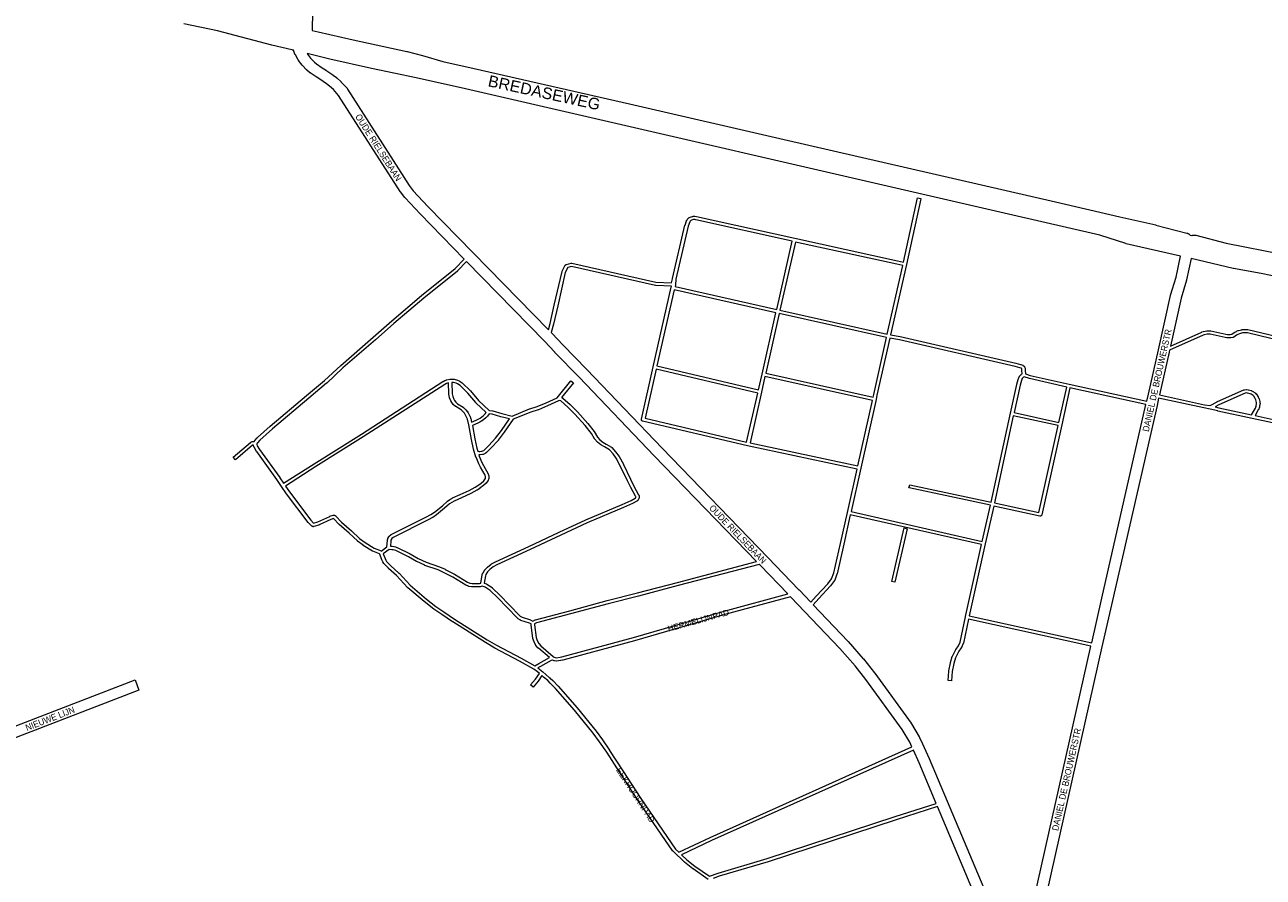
# Model space of a CAD drawing. Header units: metres. Extents: x 123819 to 142731, y 393440 to 405763.
# Tile 6 of 256: x 127330 to 128807, y 396409 to 397426. Entities that reach past the tile are written whole.
import ezdxf
from ezdxf.enums import TextEntityAlignment as Align

# ---------------------------------------------------------------- set-up
doc = ezdxf.new("R2010")
doc.units = ezdxf.units.M
doc.header["$MEASUREMENT"] = 0
for name, color, linetype, lineweight in [('gs-anno-wegen algemeen tekst', 7, 'Continuous', 0), ('gs-knt-aanvullende hoofdweg', 7, 'Continuous', 0), ('gs-knt-hoofdweg', 7, 'Continuous', 0), ('gs-knt-paden', 7, 'Continuous', 0), ('gs-knt-wegen algemeen', 7, 'Continuous', 0)]:
    doc.layers.add(name, color=color, linetype=linetype, lineweight=lineweight)
doc.styles.add('1.25mm', font='arial.ttf', dxfattribs={"height": 0.002})
doc.styles.add('Style-Arial', font='arial.ttf')

msp = doc.modelspace()

# ---------------------------------------------------------------- linework, layer by layer
at = {"layer": 'gs-knt-aanvullende hoofdweg', "color": 7, "linetype": 'Continuous', "flags": 128}
msp.add_lwpolyline([(127673.7, 397446.4), (127673, 397424.7), (127673, 397424.6), (127673, 397423.4), (127672.9, 397419.1)], dxfattribs=at)
at = {"layer": 'gs-knt-hoofdweg', "color": 7, "linetype": 'Continuous', "flags": 128}
for points in [[(127650.8, 397395.5), (127650.7, 397395.5), (127650.3, 397395.5), (127649.9, 397395.5), (127649.6, 397395.6), (127649.2, 397395.7), (127648.8, 397395.7), (127625, 397401.5), (127624.9, 397401.6), (127560, 397418.6), (127520.1, 397426.8)], [(127672.9, 397419.1), (127680.2, 397417.4), (127721.8, 397407.8), (127785.8, 397394), (127786.2, 397393.9), (127804.4, 397389.2), (127804.6, 397389.1), (127828.8, 397382.1), (127866, 397373.8), (127866.1, 397373.8), (128051.1, 397331.5), (128051.2, 397331.5), (128235.5, 397289), (128559.2, 397214.6), (128559.2, 397214.6), (128636, 397196.6), (128678.6, 397187), (128678.8, 397186.9), (128715.6, 397177.4), (128716, 397177.3), (128716.3, 397177.2), (128716.7, 397177.1), (128717, 397176.9), (128717.3, 397176.8), (128717.7, 397176.6), (128718, 397176.4), (128718.3, 397176.2), (128718.6, 397175.9), (128718.9, 397175.7), (128719.2, 397175.4), (128719.4, 397175.2), (128719.7, 397174.9), (128721.5, 397174.4), (128721.8, 397174.5), (128722.2, 397174.6), (128722.6, 397174.7), (128722.9, 397174.8), (128723.3, 397174.9), (128723.7, 397174.9), (128724.1, 397174.9), (128724.4, 397174.9), (128724.8, 397174.9), (128725.2, 397174.9), (128725.6, 397174.8), (128725.9, 397174.8), (128726.3, 397174.7), (128762.5, 397165.3), (128831.2, 397151.7)], [(128708.2, 397149.9), (128643.5, 397164.6), (128643.2, 397164.7), (128642.9, 397164.8), (128611.8, 397174.7), (128503, 397199.7), (128503, 397199.7), (127855.7, 397349.3), (127797, 397362.6), (127743.8, 397373.8), (127743.8, 397373.8), (127693.9, 397384.8), (127693.8, 397384.8), (127667.1, 397391.3)], [(129240.7, 397034.5), (129206.7, 397041.2), (129206.6, 397041.2), (129175.6, 397047.7), (129100.1, 397062.5), (129099.9, 397062.6), (128862.1, 397117.2), (128804.5, 397129), (128771.5, 397135.1), (128771.1, 397135.2), (128720.9, 397147)]]:
    msp.add_lwpolyline(points, dxfattribs=at)
at = {"layer": 'gs-knt-paden', "color": 7, "linetype": 'Continuous', "flags": 128}
for points in [[(127954.7, 397062.1), (127956.7, 397069.6), (127961.6, 397091.5), (127961.6, 397091.5), (127970.9, 397131.7), (127970.9, 397131.7), (127970.9, 397131.8), (127971, 397131.9), (127971, 397132), (127971, 397132.1), (127971.1, 397132.1), (127974.7, 397139), (127974.7, 397139), (127974.8, 397139.1), (127974.8, 397139.2), (127974.9, 397139.3), (127975, 397139.3), (127975, 397139.4), (127975.1, 397139.5), (127975.2, 397139.5), (127975.2, 397139.6), (127975.3, 397139.7), (127975.4, 397139.7), (127975.5, 397139.8), (127975.6, 397139.8), (127975.6, 397139.8), (127975.7, 397139.9), (127975.8, 397139.9), (127975.9, 397139.9), (127976, 397140), (127981.5, 397141.3), (127981.6, 397141.3), (127981.6, 397141.3), (127981.7, 397141.3), (127981.8, 397141.3), (127981.9, 397141.3), (127982, 397141.3), (127982.1, 397141.3), (127982.2, 397141.3), (127982.3, 397141.3), (127982.4, 397141.3), (128082.8, 397118.8), (128101.3, 397118.1), (128102.5, 397122.8), (128102.5, 397122.9), (128102.5, 397122.9), (128102.5, 397123), (128102.5, 397123.1), (128102.5, 397123.2), (128117.4, 397186.6), (128117.4, 397186.6), (128117.5, 397186.7), (128119.2, 397192.1), (128119.3, 397192.2), (128119.3, 397192.3), (128119.3, 397192.4), (128119.4, 397192.4), (128119.4, 397192.5), (128120, 397193.5), (128120, 397193.6), (128120.1, 397193.7), (128120.1, 397193.7), (128120.2, 397193.8), (128121.1, 397194.8), (128121.1, 397194.9), (128121.2, 397195), (128121.2, 397195), (128121.3, 397195.1), (128121.4, 397195.1), (128121.5, 397195.2), (128121.5, 397195.2), (128122.2, 397195.7), (128122.3, 397195.7), (128122.4, 397195.8), (128122.5, 397195.8), (128123.6, 397196.3), (128123.7, 397196.4), (128124.9, 397196.8), (128125, 397196.9), (128125, 397196.9), (128125.1, 397196.9), (128126.8, 397197.3), (128126.9, 397197.4), (128127, 397197.4), (128127.1, 397197.4), (128127.2, 397197.4), (128127.2, 397197.4), (128129.1, 397197.5), (128129.2, 397197.5), (128129.2, 397197.5), (128129.3, 397197.5), (128131, 397197.3), (128131, 397197.3), (128131.1, 397197.3), (128131.2, 397197.3), (128131.3, 397197.3), (128248.2, 397171.1), (128248.2, 397171.1), (128370.9, 397144.1), (128377.8, 397142.5), (128394.7, 397219.2, -0.350164), (128394.7, 397219.2), (128398.6, 397218.4), (128398.6, 397218.4, -0.371013), (128398.7, 397218.4), (128398.7, 397218.3)], [(127603.1, 396924.5), (127601.9, 396924.6), (127601.9, 396924.6), (127601.6, 396924.5), (127581.4, 396907.1, -0.385119), (127581.4, 396907.1), (127578.8, 396910.1, -0.376999), (127578.8, 396910.2), (127599.2, 396927.7), (127599.2, 396927.8), (127599.3, 396927.8), (127599.4, 396927.9), (127599.5, 396927.9), (127599.5, 396928), (127599.6, 396928), (127600.6, 396928.5), (127600.7, 396928.5), (127600.8, 396928.5), (127600.9, 396928.6), (127601, 396928.6), (127601.1, 396928.6), (127601.2, 396928.6), (127601.3, 396928.6), (127601.4, 396928.6), (127601.5, 396928.7), (127602.1, 396928.7), (127602.2, 396928.6), (127603.8, 396928.7), (127604.3, 396929.6), (127604.4, 396929.7), (127604.4, 396929.8), (127604.5, 396929.8), (127604.5, 396929.9), (127604.6, 396930), (127607.5, 396933.2), (127607.5, 396933.3), (127607.6, 396933.3), (127607.6, 396933.4), (127622.8, 396946.9), (127622.9, 396947), (127666.3, 396983.5), (127687.5, 397001.5), (127706.9, 397019.6), (127707, 397019.6), (127745.7, 397053.2), (127767.7, 397072.5), (127767.7, 397072.5), (127803.3, 397102.9), (127803.3, 397102.9), (127843.5, 397135.1), (127854.2, 397146.1)], [(128346.3, 396984.2), (128345.2, 396978.8), (128326.9, 396896.9), (128315.4, 396845.3), (128471.7, 396809.7), (128481.5, 396852.7), (128384.5, 396873.4, -0.369724), (128384.4, 396873.4), (128385.3, 396877.3, -0.385265), (128385.3, 396877.3), (128482.4, 396856.6), (128505.3, 396962.4), (128505.3, 396962.4), (128512.9, 396996.9), (128512.9, 396997), (128513, 396997.1), (128514.7, 397002.7), (128514.7, 397002.8), (128514.7, 397002.9), (128515.9, 397006), (128516, 397006.1), (128516, 397006.1), (128516.1, 397006.2), (128516.1, 397006.3), (128516.2, 397006.4), (128516.2, 397006.5), (128516.3, 397006.5), (128516.3, 397006.6), (128518.2, 397008.5), (128518.2, 397008.6), (128518.3, 397008.7), (128518.4, 397008.7), (128518.4, 397008.8), (128518.5, 397008.8), (128518.6, 397008.9), (128518.7, 397008.9), (128518.7, 397009), (128519.4, 397009.3), (128519, 397013.4), (128519, 397013.5), (128519, 397013.6), (128519, 397015.3), (128518.8, 397015.8), (128518.3, 397016.1), (128516.4, 397016.8), (128510.9, 397018.3), (128373.1, 397050), (128361.5, 397052.1), (128346.3, 396984.2), (128346.3, 396984.2), (128346.3, 396984.2)], [(127848.2, 397001), (127851.6, 396998.8), (127851.6, 396998.8), (127851.7, 396998.7), (127851.8, 396998.7), (127851.8, 396998.6), (127851.9, 396998.6), (127861.5, 396989.2), (127861.5, 396989.1), (127861.6, 396989.1), (127871.1, 396977.8), (127884.1, 396965.6), (127887.9, 396965.4), (127887.9, 396965.4), (127888, 396965.3), (127888.1, 396965.3), (127888.2, 396965.3), (127888.3, 396965.3), (127899, 396962.2), (127911.2, 396959), (127932.2, 396967.6), (127932.3, 396967.6), (127932.4, 396967.6), (127941.1, 396970.5), (127951.9, 396974.9), (127964.8, 396980.9), (127981.2, 397001.3, -0.346248), (127981.2, 397001.3), (127984.3, 396998.8, -0.358257), (127984.3, 396998.7), (127970.2, 396981.3), (127971.1, 396981), (127971.2, 396980.9), (127971.3, 396980.9), (127971.3, 396980.8), (127971.4, 396980.8), (127971.5, 396980.7), (127971.6, 396980.7), (127971.6, 396980.6), (127971.7, 396980.6), (127980.3, 396972.9), (127980.4, 396972.8), (127989, 396964.4), (127989.1, 396964.3), (127989.1, 396964.3), (128001.5, 396950.4), (128001.5, 396950.4), (128001.6, 396950.3), (128009, 396940.9), (128009.1, 396940.9), (128009.1, 396940.8), (128009.2, 396940.7), (128013.1, 396934.1), (128015.9, 396930.9), (128019.3, 396928.2), (128023.6, 396925.7), (128023.6, 396925.7), (128029.6, 396922), (128029.7, 396922), (128029.7, 396921.9), (128029.8, 396921.9), (128029.9, 396921.8), (128029.9, 396921.7), (128030, 396921.7), (128034.6, 396916.6), (128034.7, 396916.5), (128034.7, 396916.5), (128038.8, 396911.1), (128038.8, 396911), (128038.9, 396911), (128038.9, 396910.9), (128038.9, 396910.8), (128043.9, 396901.6), (128043.9, 396901.6), (128044, 396901.5), (128052.4, 396883.8), (128056.5, 396875.7), (128062.1, 396865.3), (128062.2, 396865.2), (128062.2, 396865.1), (128062.3, 396865.1), (128062.3, 396865), (128062.6, 396864.1), (128062.6, 396864), (128062.6, 396863.9), (128062.6, 396863.8), (128062.7, 396863.7), (128062.7, 396863.7), (128062.7, 396863.6), (128062.7, 396863.5), (128062.6, 396861.7), (128062.6, 396861.6), (128062.6, 396861.5), (128062.6, 396861.4), (128062.6, 396861.3), (128062.6, 396861.2), (128062.6, 396861.1), (128062.5, 396861.1), (128062.5, 396861), (128062.5, 396860.9), (128062.4, 396860.8), (128061.7, 396859.2), (128061.6, 396859.1), (128061.6, 396859), (128061.5, 396859), (128061.5, 396858.9), (128061.4, 396858.8), (128061.3, 396858.7), (128061.3, 396858.7), (128060.6, 396858), (128060.6, 396858), (128060.5, 396857.9), (128060.4, 396857.9), (128060.4, 396857.8), (128060.3, 396857.8), (128060.2, 396857.7), (128060.1, 396857.7), (128054.9, 396854.9), (128054.8, 396854.9), (128054.8, 396854.9), (128044.1, 396850.1), (128044.1, 396850.1), (128000.8, 396831.8), (127969.2, 396817.2), (127933, 396800), (127933, 396800), (127893.1, 396781.8), (127888.8, 396779.4), (127884.7, 396776.1), (127882.1, 396773.3), (127880.1, 396770.2), (127879.4, 396768.7), (127877.9, 396759.8), (127880.6, 396758.9), (127880.7, 396758.9), (127880.8, 396758.8), (127880.9, 396758.8), (127881, 396758.8), (127881.1, 396758.7), (127881.1, 396758.7), (127887.4, 396754.6), (127887.5, 396754.5), (127887.6, 396754.5), (127887.6, 396754.4), (127887.7, 396754.3), (127897.1, 396745.3), (127897.1, 396745.3), (127907.7, 396734.2), (127921, 396720.6), (127923.1, 396719.3), (127933.3, 396716), (127933.4, 396716), (127933.5, 396715.9), (127933.6, 396715.9), (127936, 396714.7), (127938.7, 396716.1), (127938.8, 396716.2), (127938.9, 396716.2), (127939, 396716.3), (127939.1, 396716.3), (127939.2, 396716.3), (127980, 396727), (128024.7, 396739.2), (128024.7, 396739.2), (128060.9, 396748.4), (128108.3, 396760.7), (128202.8, 396785.6)], [(128797.1, 396986.7), (128797.2, 396986.6), (128797.3, 396986.6), (128797.4, 396986.5), (128798.5, 396985.4), (128798.6, 396985.3), (128798.6, 396985.2), (128798.7, 396985.1), (128798.7, 396985.1), (128800.8, 396982.1), (128800.8, 396982), (128800.8, 396982), (128800.9, 396981.9), (128800.9, 396981.8), (128801.7, 396980.2), (128801.7, 396980.1), (128801.8, 396980), (128801.8, 396979.9), (128801.8, 396979.8), (128802.8, 396976.3), (128802.8, 396976.2), (128802.9, 396976.1), (128802.9, 396976), (128802.9, 396975.9), (128802.9, 396975.8), (128803, 396973.9), (128803, 396973.8), (128803, 396973.8), (128803, 396973.7), (128802.9, 396973.6), (128802.4, 396970.3), (128802.4, 396970.2), (128802.4, 396970.1), (128802.4, 396970), (128802.4, 396969.9), (128802.3, 396969.8), (128801.1, 396966.7), (128801, 396966.6), (128801, 396966.6), (128800.9, 396966.5), (128797, 396959.7), (128818.7, 396955.1, -0.369674)], [(128601.4, 396684.8), (128455.4, 396717.1), (128449.3, 396688.4), (128449.2, 396688.3), (128449.2, 396688.2), (128449.2, 396688.1), (128449.1, 396688), (128447.1, 396683.2), (128447.1, 396683.1), (128447, 396683), (128447, 396683), (128446.9, 396682.9), (128446.9, 396682.8), (128446.8, 396682.7), (128443.7, 396678.8), (128439.9, 396671), (128437.8, 396664.1), (128435.8, 396654.6), (128435.2, 396643.5, -0.355336), (128435.2, 396643.5), (128431.2, 396643.7, -0.355339), (128431.2, 396643.7), (128431.8, 396655), (128431.8, 396655), (128431.8, 396655.1), (128431.8, 396655.2), (128431.8, 396655.3), (128433.9, 396665), (128433.9, 396665.1), (128433.9, 396665.2), (128436.1, 396672.4), (128436.1, 396672.4), (128436.2, 396672.5), (128436.2, 396672.6), (128436.2, 396672.7), (128440.2, 396680.8), (128440.3, 396680.9), (128440.3, 396681), (128440.4, 396681), (128440.4, 396681.1), (128440.5, 396681.2), (128443.5, 396685), (128445.4, 396689.4), (128451.9, 396719.9), (128451.9, 396720), (128470.8, 396805.8), (128314.5, 396841.4), (128306.7, 396806.2), (128306.7, 396806.2), (128298.7, 396771), (128298.7, 396770.9), (128298.6, 396770.8), (128298.6, 396770.7), (128295.9, 396763.4), (128295.8, 396763.3), (128295.8, 396763.2), (128295.8, 396763.1), (128295.7, 396763.1), (128295.7, 396763), (128295.6, 396762.9), (128295.6, 396762.9), (128290.8, 396756.6), (128290.8, 396756.6), (128290.8, 396756.5), (128290.7, 396756.5), (128276.8, 396741.7), (128270.3, 396734.1)], [(128367.7, 396761), (128367.7, 396761), (128363.8, 396761.9, -0.368823), (128363.8, 396761.9), (128378.5, 396825.7, -0.384953), (128378.5, 396825.7), (128382.4, 396824.8), (128382.4, 396824.8, -0.399923), (128382.4, 396824.8), (128382.4, 396824.8), (128367.7, 396761), (128367.7, 396761)], [(127936.5, 396636, -0.276738), (127936.5, 396636), (127933.4, 396638.6, -0.371026), (127933.4, 396638.6), (127939.2, 396645.3), (127943.8, 396652.3)]]:
    msp.add_lwpolyline(points, format="xyb", dxfattribs=at)
for points in [[(128398.7, 397218.3), (128381.3, 397139.7), (128381.3, 397139.7), (128381.3, 397139.7), (128362.4, 397056.1), (128373.9, 397053.9), (128374, 397053.9), (128511.8, 397022.2), (128511.9, 397022.2), (128517.5, 397020.7), (128517.6, 397020.7), (128517.6, 397020.6), (128520, 397019.8), (128520, 397019.8), (128520.1, 397019.8), (128520.2, 397019.7), (128520.3, 397019.7), (128520.4, 397019.6), (128520.4, 397019.6), (128520.5, 397019.5), (128521.6, 397018.7), (128521.7, 397018.6), (128521.8, 397018.6), (128521.8, 397018.5), (128521.9, 397018.4), (128522, 397018.4), (128522, 397018.3), (128522.1, 397018.2), (128522.1, 397018.1), (128522.2, 397018), (128522.2, 397018), (128522.3, 397017.9), (128522.9, 397016.4), (128522.9, 397016.4), (128522.9, 397016.3), (128522.9, 397016.2), (128523, 397016.1), (128523, 397016), (128523, 397015.9), (128523, 397015.8), (128523, 397015.8), (128523, 397015.7), (128523, 397013.6), (128523.4, 397009.6), (128529.1, 397007.7), (128575.4, 396997.2), (128667.9, 396976.7)], [(128105.5, 397113.7), (128226.7, 397086.3), (128245.3, 397167.6), (128130.5, 397193.3), (128129.1, 397193.4), (128127.6, 397193.4), (128126.2, 397193), (128125.2, 397192.6), (128124.2, 397192.2), (128123.9, 397192), (128123.4, 397191.4), (128123, 397190.7), (128121.3, 397185.6), (128106.5, 397122.4), (128106, 397115.8), (128105.5, 397113.7)], [(128370, 397140.1), (128249.2, 397166.7), (128230.6, 397085.4), (128358.4, 397056.9), (128377, 397138.6), (128370.1, 397140.1), (128370, 397140.1), (128370, 397140.1)], [(127857, 397143.3), (127846.3, 397132.3), (127846.2, 397132.2), (127846.2, 397132.1), (127846.1, 397132.1), (127805.9, 397099.8), (127770.3, 397069.5), (127748.3, 397050.2), (127748.3, 397050.2), (127709.6, 397016.6), (127690.2, 396998.5), (127690.1, 396998.5), (127668.9, 396980.4), (127668.9, 396980.4), (127625.5, 396943.9), (127610.4, 396930.4), (127610.4, 396930.4), (127610.4, 396930.4)], [(128267.5, 396737.1), (128273.8, 396744.4), (128273.9, 396744.4), (128287.7, 396759.1), (128292.2, 396765.1), (128294.8, 396772), (128302.8, 396807.1), (128311.1, 396844.2), (128322.6, 396895.8), (128192, 396923.7), (128192, 396923.7), (128192, 396923.7), (128066.9, 396953.1), (128066.8, 396953.1), (128066.7, 396953.2), (128066.6, 396953.2), (128066.5, 396953.2), (128066.5, 396953.3), (128066.4, 396953.3), (128066.3, 396953.4), (128066.2, 396953.4), (128066.1, 396953.5), (128066, 396953.6), (128066, 396953.6), (128065.9, 396953.7), (128065.8, 396953.8), (128065.8, 396953.8), (128065.7, 396953.9), (128065.7, 396954), (128065.6, 396954.1), (128065.6, 396954.2), (128065.5, 396954.3), (128065.5, 396954.4), (128065.5, 396954.5), (128065.4, 396954.5), (128065.4, 396954.6), (128065.4, 396954.7), (128065.4, 396954.8), (128065.4, 396954.9), (128065.4, 396955), (128065.4, 396955.1), (128065.4, 396955.2), (128065.4, 396955.3), (128065.4, 396955.4), (128065.4, 396955.5), (128079.6, 397018), (128101.1, 397112.7), (128101.5, 397114), (128082.5, 397114.8), (128082.4, 397114.8), (128082.3, 397114.8), (128082.2, 397114.8), (128082.1, 397114.9), (127981.9, 397137.3), (127977.8, 397136.3), (127974.7, 397130.5), (127965.6, 397090.6), (127960.6, 397068.7), (127960.6, 397068.7), (127958, 397058.8)], [(128084, 397019), (128205, 396990.4), (128209.3, 397009), (128225.8, 397082.4), (128104.6, 397109.8), (128084, 397019)], [(128357.6, 397052.9), (128229.7, 397081.5), (128213.6, 397010.1), (128341.7, 396981.7), (128342.4, 396985), (128342.4, 396985), (128357.6, 397052.9)], [(128696.1, 397042.6), (128733.5, 397059.3), (128733.6, 397059.3), (128733.7, 397059.3), (128733.7, 397059.4), (128735.1, 397059.8), (128735.2, 397059.8), (128735.3, 397059.9), (128735.4, 397059.9), (128739.4, 397060.6), (128739.5, 397060.6), (128739.6, 397060.6), (128739.6, 397060.7), (128741.7, 397060.7), (128741.7, 397060.7), (128741.8, 397060.7), (128741.9, 397060.7), (128743.9, 397060.6), (128744, 397060.6), (128744.1, 397060.6), (128744.2, 397060.6), (128762.2, 397056.8), (128764, 397056.5), (128765.7, 397056.4), (128767.4, 397056.4), (128769.5, 397056.8), (128770.8, 397057.8), (128770.9, 397057.9), (128771, 397057.9), (128772.8, 397059.1), (128772.8, 397059.1), (128772.9, 397059.2), (128774.8, 397060.1), (128774.9, 397060.2), (128775, 397060.2), (128777, 397061), (128777, 397061.1), (128777.1, 397061.1), (128777.2, 397061.1), (128781.3, 397062.1), (128781.4, 397062.2), (128781.5, 397062.2), (128781.6, 397062.2), (128783.7, 397062.4), (128783.8, 397062.4), (128783.9, 397062.4), (128784, 397062.4), (128788.3, 397062.2), (128788.4, 397062.2), (128788.5, 397062.2), (128788.6, 397062.2), (128788.6, 397062.2), (128788.6, 397062.2), (128788.6, 397062.2)], [(128788.6, 397062.2), (128830.1, 397052.4)], [(128829, 397048.5), (128787.9, 397058.2), (128784, 397058.4), (128782.2, 397058.2), (128778.3, 397057.2), (128776.6, 397056.5), (128774.9, 397055.6), (128773.2, 397054.6), (128771.6, 397053.3), (128771.5, 397053.3), (128771.5, 397053.2), (128771.4, 397053.2), (128771.3, 397053.1), (128771.2, 397053.1), (128771.1, 397053), (128771.1, 397053), (128771, 397053), (128770.9, 397053), (128770.8, 397052.9), (128770.7, 397052.9), (128768, 397052.5), (128767.9, 397052.4), (128767.8, 397052.4), (128767.7, 397052.4), (128765.8, 397052.4), (128765.7, 397052.4), (128765.6, 397052.4), (128765.6, 397052.4), (128763.7, 397052.5), (128763.6, 397052.5), (128763.5, 397052.5), (128763.4, 397052.5), (128761.5, 397052.8), (128761.5, 397052.8), (128743.5, 397056.6), (128741.7, 397056.7), (128739.9, 397056.6), (128736.2, 397056), (128735.1, 397055.6), (128695, 397037.8)], [(127638.7, 396879), (127675.1, 396902.3), (127675.1, 396902.3), (127731.6, 396937.7), (127828.8, 397000.3), (127828.9, 397000.3), (127828.9, 397000.4), (127831.1, 397001.5), (127831.2, 397001.6), (127831.2, 397001.6), (127831.3, 397001.7), (127833, 397002.3), (127833.1, 397002.4), (127833.2, 397002.4), (127833.3, 397002.4), (127833.3, 397002.4), (127833.3, 397002.4), (127833.3, 397002.4), (127836.9, 397003.2), (127837, 397003.2), (127837, 397003.2), (127837.1, 397003.2), (127837.1, 397003.2), (127837.2, 397003.2), (127837.2, 397003.2), (127837.2, 397003.2), (127837.3, 397003.2), (127837.3, 397003.2), (127840, 397003.3), (127840.1, 397003.3), (127840.2, 397003.3), (127840.3, 397003.3), (127842.1, 397003.1), (127842.2, 397003.1), (127842.3, 397003.1), (127842.4, 397003), (127842.4, 397003), (127846, 397002), (127846.1, 397002), (127846.1, 397002), (127846.2, 397001.9), (127846.3, 397001.9), (127848, 397001.1), (127848.1, 397001.1), (127848.1, 397001), (127848.2, 397001), (127848.2, 397001), (127848.2, 397001)], [(128204.1, 396986.5), (128083.1, 397015.1), (128069.8, 396956.6), (128190.9, 396928.1), (128204.1, 396986.5)], [(128340.8, 396977.7), (128212.7, 397006.2), (128208.5, 396987.5), (128194.9, 396927.2), (128323.5, 396899.7), (128340.8, 396977.7)], [(128509.7, 396963.5), (128563, 396951.6), (128572.5, 396993.7), (128528.1, 397003.8), (128528, 397003.8), (128528, 397003.8), (128521.6, 397005.9), (128520.8, 397005.5), (128519.5, 397004.1), (128518.5, 397001.5), (128516.8, 396996), (128509.7, 396963.5)], [(127762.1, 396803), (127762.6, 396810.9), (127762.6, 396811), (127762.6, 396811.1), (127762.6, 396811.2), (127762.6, 396811.3), (127762.7, 396811.4), (127763, 396812.6), (127763, 396812.7), (127763.1, 396812.8), (127763.1, 396812.9), (127763.2, 396813), (127763.2, 396813.1), (127764.5, 396815.3), (127764.5, 396815.4), (127764.5, 396815.5), (127764.6, 396815.6), (127764.7, 396815.6), (127764.7, 396815.7), (127764.8, 396815.8), (127764.8, 396815.8), (127766.7, 396817.6), (127766.8, 396817.7), (127766.9, 396817.7), (127766.9, 396817.8), (127767, 396817.8), (127767.1, 396817.9), (127767.1, 396817.9), (127767.2, 396818), (127809.3, 396838.8), (127814.4, 396841.8), (127818.8, 396844.5), (127828.1, 396852.2), (127834.2, 396857.6), (127834.2, 396857.6), (127834.3, 396857.7), (127834.4, 396857.7), (127837.1, 396859.6), (127837.2, 396859.7), (127837.2, 396859.7), (127840.2, 396861.4), (127840.3, 396861.4), (127840.3, 396861.5), (127840.4, 396861.5), (127849.4, 396865.4), (127860.1, 396870.5), (127867.4, 396874.2), (127870.5, 396876.2), (127874.5, 396879.3), (127877.4, 396881.9), (127879.2, 396884.2), (127879.4, 396884.8), (127879.6, 396886.6), (127879.5, 396887.2), (127879, 396888.5), (127873.5, 396898), (127873.5, 396898.1), (127873.5, 396898.1), (127871.6, 396902), (127871.6, 396902), (127871.5, 396902.1), (127868.3, 396910), (127868.2, 396910.1), (127868.2, 396910.2), (127865.4, 396919.7), (127865.3, 396919.8), (127865.3, 396919.8), (127862.8, 396931), (127862.8, 396931.1), (127859.7, 396948.6), (127858, 396955.3), (127857.4, 396957.2), (127855.5, 396960.9), (127854.4, 396962.5), (127853.1, 396964), (127850.6, 396966.4), (127844.1, 396970.4), (127844, 396970.5), (127843.9, 396970.5), (127843.9, 396970.6), (127843.8, 396970.6), (127841.4, 396972.7), (127841.3, 396972.8), (127841.3, 396972.9), (127841.2, 396972.9), (127841.2, 396973), (127841.1, 396973), (127839.4, 396975.3), (127839.4, 396975.3), (127839.3, 396975.4), (127839.3, 396975.5), (127838.3, 396977.1), (127838.3, 396977.2), (127838.2, 396977.2), (127838.2, 396977.3), (127838.2, 396977.4), (127836.7, 396981), (127836.7, 396981.1), (127836.6, 396981.1), (127836.6, 396981.2), (127836.6, 396981.3), (127836.6, 396981.4), (127835.9, 396985.2), (127835.9, 396985.3), (127835.8, 396985.3), (127835.8, 396985.4), (127835.8, 396985.5), (127835.4, 396998.8), (127834.3, 396998.5), (127832.9, 396998), (127830.9, 396996.9), (127733.8, 396934.3), (127733.8, 396934.3), (127677.2, 396898.9), (127641, 396875.6)], [(127839.4, 396999.3), (127839.8, 396985.8), (127840.5, 396982.3), (127841.8, 396979.1), (127842.7, 396977.6), (127844.2, 396975.6), (127846.3, 396973.8), (127852.9, 396969.7), (127853, 396969.6), (127853.1, 396969.5), (127853.1, 396969.5), (127853.2, 396969.4), (127855.9, 396966.9), (127856, 396966.8), (127856.1, 396966.7), (127856.1, 396966.7), (127857.5, 396965), (127857.6, 396964.9), (127857.6, 396964.8), (127858.9, 396963), (127858.9, 396963), (127859, 396962.9), (127859, 396962.8), (127861, 396958.9), (127861, 396958.8), (127861.1, 396958.7), (127861.1, 396958.6), (127861.8, 396956.5), (127861.9, 396956.4), (127861.9, 396956.4), (127863, 396951.8), (127868.6, 396954.3), (127870.9, 396955.5), (127873.1, 396956.8), (127877.2, 396960), (127879, 396961.8), (127880.5, 396963.5), (127868.2, 396975), (127868.2, 396975), (127868.1, 396975.1), (127868.1, 396975.2), (127858.6, 396986.4), (127849.2, 396995.5), (127846.1, 396997.5), (127844.7, 396998.2), (127841.5, 396999.1), (127840, 396999.3), (127839.4, 396999.3)], [(128667, 396972.8), (128576.4, 396992.9), (128566.5, 396948.8), (128566.5, 396948.7), (128542.8, 396841.3), (128542.7, 396841.2), (128542.7, 396841.1), (128542.7, 396841), (128542.6, 396840.9), (128542.6, 396840.8), (128542.5, 396840.8), (128542.5, 396840.7), (128542.4, 396840.6), (128542.4, 396840.5), (128542.3, 396840.4), (128542.3, 396840.4), (128542.2, 396840.3), (128542.1, 396840.2), (128542, 396840.2), (128542, 396840.1), (128541.9, 396840.1), (128541.8, 396840), (128541.7, 396840), (128541.6, 396839.9), (128541.5, 396839.9), (128541.4, 396839.8), (128541.3, 396839.8), (128541.2, 396839.8), (128541.2, 396839.8), (128541.1, 396839.8), (128541, 396839.7), (128540.9, 396839.7), (128540.8, 396839.7), (128540.7, 396839.7), (128540.6, 396839.7), (128540.5, 396839.8), (128540.4, 396839.8), (128485.5, 396851.8), (128475.2, 396806.9), (128475.2, 396806.8), (128456.2, 396721.1), (128602.3, 396688.8)], [(128683, 396984.3), (128736.8, 396972.7), (128743.6, 396971.6), (128752, 396976.2), (128752, 396976.3), (128752.1, 396976.3), (128783.8, 396990.4), (128783.9, 396990.4), (128784, 396990.5), (128784.1, 396990.5), (128784.2, 396990.5), (128784.3, 396990.5), (128784.4, 396990.5), (128784.5, 396990.6), (128784.5, 396990.6), (128787, 396990.7), (128787.1, 396990.7), (128787.2, 396990.7), (128787.3, 396990.7), (128787.4, 396990.7), (128788.9, 396990.5), (128788.9, 396990.5), (128789, 396990.5), (128789.1, 396990.5), (128789.1, 396990.4), (128792.3, 396989.5), (128792.4, 396989.5), (128792.5, 396989.5), (128792.6, 396989.4), (128794.1, 396988.8), (128794.2, 396988.7), (128794.2, 396988.7), (128794.3, 396988.6), (128794.4, 396988.6), (128797.1, 396986.7), (128797.1, 396986.7), (128797.1, 396986.7), (128797.1, 396986.7)], [(127886.4, 396921.1), (127881, 396915.9), (127880.9, 396915.8), (127880.9, 396915.7), (127880.8, 396915.7), (127879.6, 396914.8), (127879.6, 396914.8), (127879.5, 396914.7), (127879.4, 396914.7), (127879.4, 396914.6), (127879.3, 396914.6), (127876.7, 396913.4), (127876.6, 396913.3), (127876.5, 396913.3), (127876.4, 396913.3), (127876.3, 396913.3), (127876.2, 396913.2), (127876.1, 396913.2), (127873.3, 396912.8), (127873.2, 396912.7), (127873.1, 396912.7), (127873, 396912.7), (127872.9, 396912.7), (127872.9, 396912.7), (127871.6, 396912.8), (127872, 396911.5), (127875.2, 396903.7), (127877.1, 396900), (127882.6, 396890.4), (127882.6, 396890.3), (127882.6, 396890.3), (127882.7, 396890.2), (127882.7, 396890.1), (127883.3, 396888.4), (127883.4, 396888.4), (127883.4, 396888.3), (127883.4, 396888.2), (127883.4, 396888.1), (127883.4, 396888), (127883.6, 396886.9), (127883.6, 396886.8), (127883.6, 396886.7), (127883.6, 396886.6), (127883.6, 396886.5), (127883.6, 396886.4), (127883.6, 396886.4), (127883.4, 396884.1), (127883.3, 396884), (127883.3, 396883.9), (127883.3, 396883.8), (127883.3, 396883.7), (127883.3, 396883.6), (127883.2, 396883.6), (127882.8, 396882.5), (127882.8, 396882.4), (127882.7, 396882.3), (127882.7, 396882.2), (127882.6, 396882.2), (127882.6, 396882.1), (127882.5, 396882), (127880.5, 396879.3), (127880.4, 396879.3), (127880.4, 396879.2), (127880.3, 396879.1), (127880.2, 396879), (127877.1, 396876.3), (127877, 396876.2), (127877, 396876.2), (127872.8, 396873), (127872.8, 396873), (127872.7, 396872.9), (127869.5, 396870.8), (127869.5, 396870.8), (127869.4, 396870.7), (127869.3, 396870.7), (127861.9, 396866.9), (127861.9, 396866.9), (127851.1, 396861.7), (127851, 396861.7), (127842.1, 396857.8), (127839.3, 396856.2), (127836.7, 396854.5), (127830.7, 396849.2), (127830.7, 396849.2), (127821.2, 396841.3), (127821.2, 396841.3), (127821.1, 396841.2), (127821, 396841.2), (127816.6, 396838.3), (127816.5, 396838.3), (127811.3, 396835.3), (127811.2, 396835.3), (127811.2, 396835.2), (127769.3, 396814.5), (127767.8, 396813.1), (127766.8, 396811.3), (127766.6, 396810.5), (127766.2, 396803.9), (127768.2, 396803.9), (127768.3, 396803.8), (127768.3, 396803.8), (127768.4, 396803.8), (127770.3, 396803.6), (127770.3, 396803.6), (127770.4, 396803.6), (127770.5, 396803.5), (127772.2, 396803.1), (127772.2, 396803.1), (127772.3, 396803.1), (127772.4, 396803), (127774, 396802.4), (127774.1, 396802.4), (127774.1, 396802.4), (127789.8, 396794.8), (127789.8, 396794.8), (127789.9, 396794.8), (127799.3, 396789.3), (127808.8, 396784.8), (127824.7, 396779.4), (127824.8, 396779.4), (127824.9, 396779.4), (127824.9, 396779.3), (127831.4, 396776.4), (127831.4, 396776.3), (127831.4, 396776.3), (127842.5, 396770.5), (127842.5, 396770.5), (127842.6, 396770.4), (127858.2, 396761), (127860.8, 396759.8), (127863.6, 396759.3), (127872.4, 396759.5), (127873.9, 396759.9), (127875.4, 396769.6), (127875.5, 396769.7), (127875.5, 396769.7), (127875.5, 396769.8), (127875.5, 396769.9), (127875.6, 396770), (127875.6, 396770.1), (127876.5, 396772), (127876.5, 396772.1), (127876.6, 396772.2), (127876.6, 396772.2), (127878.8, 396775.7), (127878.9, 396775.8), (127878.9, 396775.8), (127879, 396775.9), (127879.1, 396776), (127881.9, 396778.9), (127882, 396779), (127882, 396779), (127882.1, 396779.1), (127886.4, 396782.7), (127886.5, 396782.7), (127886.6, 396782.8), (127886.7, 396782.8), (127886.7, 396782.9), (127891.3, 396785.4), (127891.3, 396785.4), (127891.4, 396785.4), (127931.3, 396803.7), (127967.5, 396820.8), (127967.5, 396820.8), (127999.2, 396835.4), (127999.2, 396835.5), (128042.5, 396853.8), (128053.1, 396858.5), (128058, 396861.1), (128058.2, 396861.3), (128058.6, 396862.2), (128058.6, 396863.2), (128058.5, 396863.5), (128052.9, 396873.8), (128052.9, 396873.9), (128048.8, 396882), (128048.7, 396882), (128040.3, 396899.7), (128035.5, 396908.8), (128031.6, 396914), (128027.2, 396918.7), (128021.5, 396922.3), (128017.2, 396924.8), (128017.1, 396924.8), (128017.1, 396924.8), (128017, 396924.9), (128016.9, 396924.9), (128013.2, 396927.9), (128013.2, 396928), (128013.1, 396928), (128013, 396928.1), (128013, 396928.1), (128010, 396931.6), (128009.9, 396931.6), (128009.9, 396931.7), (128009.8, 396931.8), (128009.7, 396931.9), (128005.8, 396938.5), (127998.5, 396947.8), (127986.2, 396961.5), (127977.6, 396969.9), (127969.3, 396977.3), (127968.2, 396977.8), (127968, 396977.8), (127966.7, 396977.4), (127953.6, 396971.2), (127953.5, 396971.2), (127953.5, 396971.2), (127942.6, 396966.7), (127942.5, 396966.7), (127942.4, 396966.7), (127933.7, 396963.8), (127912.7, 396955.3), (127901.8, 396939.8), (127901.8, 396939.8), (127894.7, 396930.2), (127894.7, 396930.2), (127894.7, 396930.1), (127894.6, 396930.1), (127886.5, 396921.2), (127886.5, 396921.2), (127886.5, 396921.1), (127886.4, 396921.1), (127886.4, 396921.1)], [(128817.8, 396951.1), (128793.5, 396956.4), (128752.8, 396965.1), (128752.7, 396965.2), (128743.6, 396967.5), (128736.1, 396968.8), (128736, 396968.8), (128682.1, 396980.4)], [(128753.8, 396972.7), (128749.4, 396970.2), (128753.7, 396969.1), (128792.9, 396960.6), (128797.4, 396968.4), (128798.5, 396971.1), (128798.9, 396974), (128798.9, 396975.4), (128798, 396978.6), (128797.3, 396980), (128795.5, 396982.7), (128794.6, 396983.5), (128792.3, 396985.2), (128791.1, 396985.7), (128788.2, 396986.5), (128787.1, 396986.7), (128785.1, 396986.6), (128753.8, 396972.7), (128753.8, 396972.7), (128753.8, 396972.7)], [(127872.8, 396951.9), (127870.4, 396950.7), (127870.4, 396950.6), (127870.3, 396950.6), (127863.9, 396947.8), (127866.7, 396931.8), (127869.2, 396920.8), (127870.3, 396917.2), (127871.8, 396916.8), (127872.8, 396916.8), (127875.2, 396917.1), (127877.4, 396918.2), (127878.3, 396918.8), (127883.6, 396924), (127891.6, 396932.7), (127898.5, 396942.1), (127908, 396955.7), (127898, 396958.3), (127897.9, 396958.3), (127887.4, 396961.4), (127884.1, 396961.6), (127882, 396959.1), (127882, 396959), (127881.9, 396958.9), (127879.9, 396957), (127879.9, 396957), (127879.8, 396956.9), (127879.8, 396956.9), (127875.5, 396953.5), (127875.4, 396953.5), (127875.4, 396953.5), (127875.3, 396953.4), (127873, 396952), (127872.9, 396952), (127872.9, 396951.9), (127872.9, 396951.9), (127872.8, 396951.9)], [(128562.1, 396947.7), (128508.8, 396959.6), (128486.3, 396855.7), (128539.3, 396844.1), (128562.1, 396947.7)], [(127610.4, 396930.4), (127607.7, 396927.4), (127607.4, 396926.9), (127607, 396925.8)], [(127943.8, 396652.3), (127941.6, 396654.2), (127937.1, 396657.3), (127920.1, 396667), (127890.7, 396682.5), (127890.7, 396682.5), (127879.5, 396689), (127879.5, 396689), (127840.5, 396713.8), (127840.4, 396713.8), (127827.6, 396722.4), (127827.6, 396722.4), (127818, 396728.9), (127818, 396728.9), (127818, 396729), (127806.6, 396737.8), (127806.6, 396737.8), (127786.9, 396754.3), (127786.8, 396754.3), (127786.7, 396754.4), (127786.7, 396754.5), (127773.6, 396768.9), (127764, 396777.5), (127764, 396777.5), (127763.9, 396777.6), (127758.6, 396783.1), (127758.5, 396783.2), (127758.5, 396783.2), (127758.4, 396783.3), (127758.4, 396783.4), (127758.3, 396783.4), (127758.3, 396783.5), (127757.2, 396785.3), (127757.2, 396785.3), (127757.2, 396785.4), (127756.1, 396787.5), (127756.1, 396787.6), (127756, 396787.6), (127756, 396787.7), (127753.6, 396794.5), (127753.3, 396794.7), (127745.2, 396798), (127745.1, 396798), (127745, 396798.1), (127745, 396798.1), (127744.9, 396798.2), (127733.9, 396804.9), (127733.8, 396804.9), (127733.7, 396805), (127733.7, 396805), (127727, 396810.1), (127726.9, 396810.2), (127726.8, 396810.3), (127717.1, 396819.4), (127705.2, 396829.8), (127705.1, 396829.9), (127705.1, 396830), (127698.5, 396836.9), (127695.3, 396835.8), (127681.2, 396829.3), (127681.1, 396829.3), (127681, 396829.3), (127681, 396829.2), (127674.7, 396827.3), (127674.6, 396827.3), (127674.5, 396827.2), (127674.4, 396827.2), (127674.3, 396827.2), (127674.2, 396827.2), (127674.1, 396827.2), (127674, 396827.2), (127673.9, 396827.2), (127673.8, 396827.2), (127673.7, 396827.2), (127673.6, 396827.3), (127673.5, 396827.3), (127673.4, 396827.3), (127673.3, 396827.4), (127673.3, 396827.4), (127673.2, 396827.4), (127673.1, 396827.5), (127673, 396827.5), (127673, 396827.5), (127673, 396827.5), (127672.9, 396827.6), (127672.8, 396827.7), (127672.8, 396827.7), (127672.7, 396827.8), (127668.3, 396832.1), (127668.2, 396832.2), (127668.2, 396832.2), (127668.1, 396832.3), (127668.1, 396832.3), (127642.5, 396866.2), (127642.5, 396866.3), (127642.5, 396866.3), (127636.5, 396875.1), (127630.9, 396883.3), (127606.8, 396916.8), (127606.8, 396916.9), (127606.7, 396917), (127603.7, 396922), (127603.7, 396922.1), (127603.6, 396922.2), (127603.6, 396922.3), (127603.6, 396922.3), (127603.5, 396922.4), (127603.5, 396922.5), (127603.5, 396922.6), (127603.1, 396924.5)], [(127607, 396925.8), (127607, 396925.3)], [(127607, 396925.8), (127607, 396925.8)], [(127607, 396925.8), (127607, 396925.8)], [(127607, 396925.3), (127607.3, 396923.8), (127610.1, 396919.1), (127634.2, 396885.7), (127634.2, 396885.6), (127638.7, 396879)], [(127641, 396875.6), (127645.8, 396868.6), (127671.2, 396834.9), (127674.6, 396831.5), (127679.6, 396833), (127693.8, 396839.5), (127693.8, 396839.5), (127693.9, 396839.6), (127694, 396839.6), (127697.9, 396840.9), (127698, 396840.9), (127698, 396840.9), (127698.1, 396841), (127698.2, 396841), (127698.3, 396841), (127698.4, 396841), (127698.5, 396841), (127698.6, 396841), (127698.7, 396841), (127698.8, 396841), (127698.9, 396841), (127699.6, 396840.8), (127699.7, 396840.8), (127699.8, 396840.8), (127699.9, 396840.8), (127700, 396840.7), (127700, 396840.7), (127700.1, 396840.7), (127700.2, 396840.6), (127700.3, 396840.6), (127700.4, 396840.5), (127700.4, 396840.5), (127700.9, 396840.2), (127700.9, 396840.1), (127701, 396840.1), (127701.1, 396840), (127701.1, 396840), (127701.2, 396839.9), (127707.9, 396832.8), (127719.7, 396822.4), (127719.8, 396822.4), (127729.5, 396813.3), (127736, 396808.3), (127746.9, 396801.7), (127755, 396798.4), (127755.1, 396798.3), (127755.2, 396798.3), (127755.3, 396798.2), (127762.1, 396803)], [(127764.7, 396799.9), (127757.7, 396795), (127759.8, 396789.2), (127760.7, 396787.2), (127761.6, 396785.7), (127766.8, 396780.4), (127776.4, 396771.9), (127776.4, 396771.8), (127776.5, 396771.8), (127776.5, 396771.7), (127789.6, 396757.3), (127809.1, 396740.9), (127820.4, 396732.2), (127829.8, 396725.7), (127842.6, 396717.1), (127881.6, 396692.4), (127892.7, 396686), (127922, 396670.5), (127922, 396670.5), (127938.2, 396661.3)], [(127955.8, 396671.1), (127942.6, 396682.2), (127942.6, 396682.3), (127942.5, 396682.3), (127942.4, 396682.4), (127942.4, 396682.5), (127939.7, 396685.7), (127939.7, 396685.7), (127939.6, 396685.8), (127939.6, 396685.9), (127939.5, 396686), (127937.5, 396689.6), (127937.5, 396689.7), (127937.4, 396689.8), (127937.4, 396689.9), (127937.4, 396690), (127936.1, 396694), (127936.1, 396694), (127936.1, 396694.1), (127936, 396694.2), (127936, 396694.3), (127934.1, 396709.8), (127934.1, 396709.9), (127934.1, 396710), (127934.1, 396710.1), (127934.1, 396711.2), (127931.9, 396712.2), (127921.6, 396715.5), (127921.5, 396715.6), (127921.4, 396715.6), (127921.3, 396715.6), (127921.3, 396715.7), (127921.2, 396715.7), (127921.1, 396715.7), (127918.7, 396717.3), (127918.6, 396717.4), (127918.5, 396717.4), (127918.4, 396717.5), (127918.4, 396717.5), (127918.3, 396717.6), (127904.8, 396731.4), (127904.8, 396731.4), (127894.2, 396742.5), (127885.1, 396751.3), (127879.2, 396755.1), (127875.6, 396756.3), (127873.3, 396755.5), (127873.3, 396755.5), (127873.2, 396755.5), (127873.1, 396755.5), (127873, 396755.5), (127872.9, 396755.5), (127872.8, 396755.5), (127863.4, 396755.3), (127863.4, 396755.3), (127863.3, 396755.3), (127863.2, 396755.3), (127863.1, 396755.3), (127863, 396755.3), (127859.8, 396755.9), (127859.8, 396755.9), (127859.7, 396756), (127859.6, 396756), (127859.5, 396756), (127859.4, 396756), (127859.4, 396756.1), (127856.4, 396757.4), (127856.4, 396757.5), (127856.3, 396757.5), (127856.2, 396757.5), (127840.6, 396767), (127829.6, 396772.7), (127823.3, 396775.7), (127807.4, 396781.1), (127807.4, 396781.1), (127807.3, 396781.1), (127807.2, 396781.2), (127797.5, 396785.7), (127797.4, 396785.8), (127797.4, 396785.8), (127787.9, 396791.3), (127772.5, 396798.7), (127771, 396799.3), (127769.6, 396799.6), (127768, 396799.8), (127764.7, 396799.9)], [(128206, 396782.3), (128109.3, 396756.9), (128061.9, 396744.5), (128025.8, 396735.3), (127981, 396723.2), (127981, 396723.2), (127940.4, 396712.5), (127938.1, 396711.3), (127938.1, 396710.2), (127940, 396695), (127941.1, 396691.4), (127943, 396688.1), (127945.4, 396685.2), (127960.3, 396672.5)], [(127960.3, 396672.5), (127961.5, 396671.6), (127962.5, 396671.3), (127964.1, 396671), (127968.6, 396671.6), (127970.7, 396671.9), (128016.4, 396684.2), (128056.1, 396695.1), (128163.9, 396726.3), (128163.9, 396726.3), (128239.9, 396747)], [(128243.1, 396743.7), (128165, 396722.5), (128057.2, 396691.2), (128057.2, 396691.2), (128017.5, 396680.3)], [(128017.5, 396680.3), (127971.6, 396668), (127971.6, 396668), (127971.5, 396668), (127971.4, 396668), (127969.2, 396667.6), (127969.1, 396667.6), (127964.4, 396667), (127964.3, 396667), (127964.2, 396667), (127964.1, 396667), (127964, 396667), (127964, 396667), (127963.9, 396667), (127963.8, 396667), (127961.7, 396667.3), (127961.6, 396667.3), (127961.6, 396667.4), (127961.5, 396667.4), (127961.4, 396667.4), (127959.9, 396667.9), (127959.8, 396667.9), (127959.8, 396667.9), (127959.7, 396668), (127959.6, 396668), (127959.5, 396668.1), (127959.5, 396668.1), (127959.4, 396668.2), (127958, 396667.7), (127945, 396660.6), (127941.9, 396658.8)], [(127938.2, 396661.3), (127943, 396664.1), (127943, 396664.1), (127955.8, 396671.1)], [(127960.3, 396672.5), (127960.3, 396672.5), (127960.3, 396672.5)], [(127960.3, 396672.5), (127960.3, 396672.5), (127960.3, 396672.5)], [(127946.9, 396649.6), (127942.5, 396643), (127942.4, 396642.9), (127942.4, 396642.9), (127942.3, 396642.8), (127942.3, 396642.8), (127942.3, 396642.8), (127936.5, 396636), (127936.5, 396636)], [(127941.9, 396658.8), (127944, 396657.4), (127944, 396657.4), (127944.1, 396657.3), (127944.1, 396657.3), (127947.8, 396654.2), (127947.9, 396654.2), (127951.5, 396650.9), (127956, 396647.1), (127956.1, 396647.1), (127956.1, 396647), (127956.2, 396647), (127956.3, 396646.9), (127956.4, 396646.9), (127956.5, 396646.8), (127956.6, 396646.8), (127956.6, 396646.7), (127956.7, 396646.6), (127959.7, 396643.6), (127959.7, 396643.6), (127966.1, 396637.1), (127966.1, 396637), (127966.1, 396637), (127988.7, 396611), (127988.7, 396611), (128011.3, 396583.4), (128011.3, 396583.3), (128018.9, 396573.1), (128018.9, 396573.1), (128027.5, 396560.6), (128027.5, 396560.5), (128043.1, 396536.2), (128064.6, 396503.1), (128106.2, 396442.8), (128110.2, 396439)], [(128145, 396406.6), (128127, 396419.1), (128126.9, 396419.1), (128126.9, 396419.1), (128117, 396427.1), (128117, 396427.1), (128116.9, 396427.2), (128103.3, 396440.1), (128103.2, 396440.1), (128103.2, 396440.2), (128103.1, 396440.2), (128103.1, 396440.3), (128103, 396440.4), (128061.3, 396500.9), (128061.3, 396500.9), (128039.7, 396534), (128039.7, 396534), (128024.2, 396558.3), (128015.6, 396570.8), (128008.1, 396580.9), (127985.6, 396608.4), (127963.1, 396634.3), (127956.8, 396640.8), (127954.2, 396643.5), (127954.1, 396643.5), (127954, 396643.5), (127954, 396643.6), (127953.9, 396643.6), (127953.8, 396643.7), (127953.7, 396643.7), (127953.7, 396643.8), (127948.9, 396647.9), (127948.8, 396647.9), (127946.9, 396649.6)], [(128110.2, 396439), (128147.3, 396456.5), (128147.3, 396456.5), (128388, 396564.5)], [(128389.7, 396560.9), (128149, 396452.8), (128149, 396452.8), (128149, 396452.8), (128113.4, 396436)], [(128146.5, 396410.5), (128156.8, 396414.1), (128156.9, 396414.2), (128215.2, 396431.5), (128367.9, 396481.6), (128368, 396481.6), (128417, 396497.2)], [(128418.6, 396493.5), (128369.2, 396477.8), (128216.4, 396427.7), (128216.4, 396427.7), (128158.1, 396410.3), (128158.1, 396410.3), (128158.1, 396410.3), (128150.9, 396407.8)], [(128113.4, 396436), (128119.6, 396430.1), (128129.3, 396422.3), (128146.5, 396410.5)]]:
    msp.add_lwpolyline(points, dxfattribs=at)
at = {"layer": 'gs-knt-wegen algemeen', "color": 7, "linetype": 'Continuous', "flags": 128}
for points in [[(127854.2, 397146.1), (127801.6, 397200.1), (127801.5, 397200.2), (127783.8, 397219.3), (127783.6, 397219.5), (127783.4, 397219.7), (127778.1, 397226.5), (127777.9, 397226.7), (127777.8, 397227), (127704.5, 397341.5), (127698.2, 397348.4), (127693.6, 397352.7), (127690.1, 397355.4), (127682.1, 397360.9), (127677.8, 397363.5), (127677.7, 397363.6), (127677.5, 397363.6), (127670.4, 397368.5), (127670.1, 397368.6), (127669.9, 397368.8), (127669.7, 397369), (127666.6, 397371.7), (127666.4, 397371.9), (127666.2, 397372.1), (127661.4, 397377.1), (127661.3, 397377.3), (127661.1, 397377.5), (127661, 397377.7), (127656.8, 397383.2), (127656.6, 397383.4), (127656.5, 397383.6), (127656.4, 397383.9), (127652.9, 397389.8), (127652.7, 397390.1), (127652.6, 397390.3), (127652.5, 397390.6), (127652.4, 397390.8), (127651.1, 397394.1), (127651.1, 397394.4), (127651, 397394.6), (127650.9, 397394.9), (127650.8, 397395.2), (127650.8, 397395.5), (127650.8, 397395.5)], [(127667.1, 397391.3), (127667.4, 397390.8), (127671.1, 397385.8), (127675.5, 397381.3), (127678, 397379), (127684.7, 397374.5), (127689, 397372), (127689.1, 397371.9), (127689.3, 397371.8), (127697.6, 397366.1), (127697.7, 397366), (127697.9, 397365.8), (127701.9, 397362.8), (127702.1, 397362.6), (127702.3, 397362.4), (127707.3, 397357.7), (127707.4, 397357.6), (127707.6, 397357.4), (127714.5, 397350), (127714.7, 397349.8), (127714.8, 397349.5), (127715, 397349.3), (127715.2, 397349.1), (127788.6, 397234.2), (127793.5, 397227.9), (127811, 397209.1), (127864.7, 397153.9), (127954.7, 397062.1)], [(128667.9, 396976.7), (128669.9, 396985.1), (128681.8, 397038.3), (128681.8, 397038.3), (128696.3, 397103), (128696.4, 397103.2), (128696.4, 397103.4), (128702.8, 397124.6), (128708.2, 397149.9)], [(128202.8, 396785.6), (128080.8, 396911.8), (128080.8, 396911.8), (127991.1, 397005.5), (127962.4, 397035.1), (127962.3, 397035.2), (127949.8, 397048.6), (127857, 397143.3)], [(128720.9, 397147), (128715.4, 397121.6), (128715.4, 397121.4), (128715.3, 397121.1), (128709, 397099.9), (128696.1, 397042.6)], [(127958, 397058.8), (127959.1, 397057.6), (127959.2, 397057.5), (127971.8, 397044.1), (128000.5, 397014.5), (128000.5, 397014.5), (128090.2, 396920.9), (128216.3, 396790.4), (128216.3, 396790.3), (128253.3, 396751.9), (128253.4, 396751.9), (128267.5, 396737.1)], [(128695, 397037.8), (128694.5, 397035.5), (128683, 396984.3)], [(128682.1, 396980.4), (128680.2, 396971.9), (128626.9, 396739), (128614.5, 396684), (128538.3, 396345.3)], [(128602.3, 396688.8), (128614.2, 396741.9), (128667, 396972.8)], [(128239.9, 396747), (128206.9, 396781.3), (128206, 396782.3)], [(128388, 396564.5), (128385.3, 396570.3), (128376.3, 396585.4), (128333.1, 396644.9), (128320.1, 396661.3), (128302.1, 396681.8), (128259.9, 396726.2), (128244, 396742.8), (128243.1, 396743.7)], [(128270.3, 396734.1), (128311.7, 396690.6), (128311.8, 396690.4), (128330, 396669.8), (128330.1, 396669.6), (128330.2, 396669.5), (128343.4, 396652.8), (128343.6, 396652.6), (128387, 396592.8), (128387.2, 396592.6), (128387.4, 396592.3), (128396.7, 396576.6), (128396.8, 396576.4), (128396.9, 396576.2), (128397, 396576), (128400.7, 396568.1), (128400.7, 396568.1), (128408.5, 396550.9), (128408.6, 396550.8), (128430, 396499.9), (128480, 396381.2), (128480, 396381.2), (128500.6, 396331.7)], [(128500.6, 396331.7), (128517.4, 396338.6), (128518.7, 396339.3), (128520.2, 396340.2), (128522.3, 396342), (128524, 396344.3), (128524.6, 396345.3), (128525.1, 396346.5), (128525.6, 396348.4), (128601.4, 396684.8)], [(128417, 396497.2), (128396.6, 396545.6), (128389.7, 396560.9)], [(128467, 396378.4), (128418.6, 396493.5)]]:
    msp.add_lwpolyline(points, dxfattribs=at)
msp.add_lwpolyline([(127069.3, 396493.1), (127461.7, 396644.4, -0.385013), (127461.7, 396644.4), (127466.4, 396632.2, -0.385014), (127466.4, 396632.2), (127079.7, 396483.2)], format="xyb", dxfattribs=at)

# ---------------------------------------------------------------- texts
at = {"layer": 'gs-anno-wegen algemeen tekst', "color": 7, "style": 'Style-Arial'}
for s, height, rotation, p in [('BREDASEWEG', 13.6, 347.7496, (127949.6, 397344.8)), ('HERMELIJNPAD', 7, 15.4281, (128133.3, 396715.4))]:
    msp.add_text(s, height=height, rotation=rotation, dxfattribs=at).set_placement(p, align=Align.MIDDLE_CENTER)
at = {"layer": 'gs-anno-wegen algemeen tekst', "color": 7, "style": 'Style-Arial', "width": 0.909091}
for s, rotation, p in [('OUDE RIELSEBAAN', 302.5077, (127751.9, 397279.4)), ('DANIEL DE BROUWERSTR', 77.3247, (128680.2, 397001.7)), ('OUDE RIELSEBAAN', 313.9268, (128180.4, 396818.2)), ('NIEUWE LIJN', 21.1171, (127360.4, 396598.3)), ('DANIEL DE BROUWERSTR', 77.2904, (128572.2, 396525.8))]:
    msp.add_text(s, height=7.7, rotation=rotation, dxfattribs=at).set_placement(p, align=Align.MIDDLE_CENTER)
at = {"layer": 'gs-anno-wegen algemeen tekst', "color": 7, "insert": (128058.4, 396507.1), "char_height": 7, "attachment_point": 5, "rotation": 302.9256, "line_spacing_factor": 0.6, "style": '1.25mm'}
msp.add_mtext('EEKHOORNPAD', dxfattribs=at)

doc.saveas('drawing.dxf')
